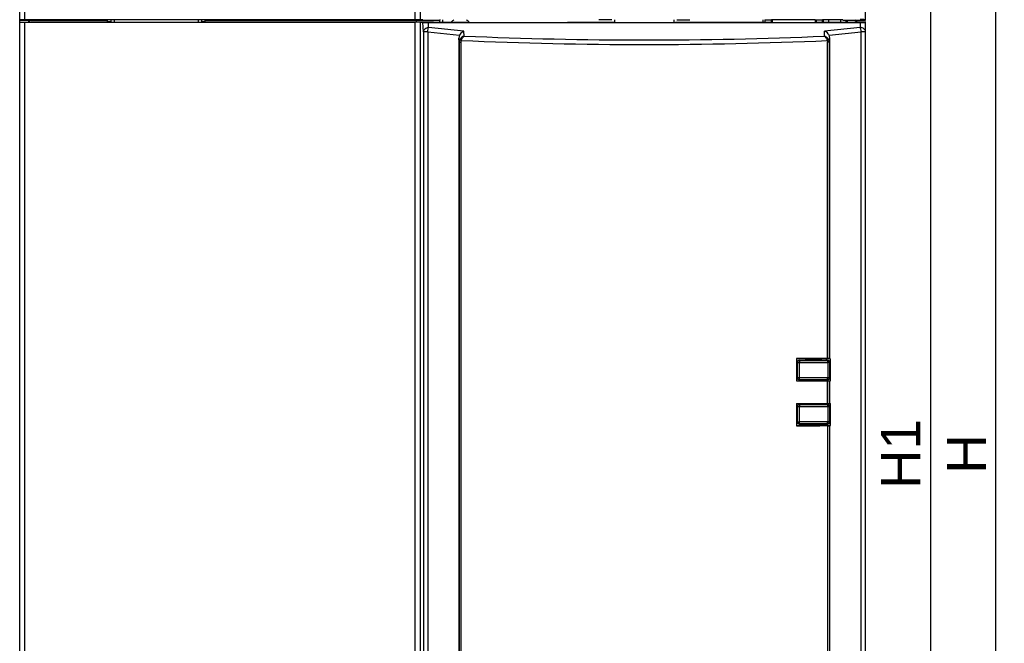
# Model space of a CAD drawing. Header units: millimetres. Extents: x 0 to 1105, y 0 to 772.
# Tile 37 of 58: x 83 to 234, y 547 to 643. Entities that reach past the tile are written whole.
import ezdxf

# ---------------------------------------------------------------- set-up
doc = ezdxf.new("R2010")
doc.units = ezdxf.units.MM
doc.header["$LTSCALE"] = 60.775
doc.header["$PDMODE"] = 3
doc.header["$PDSIZE"] = 0.3
doc.layers.get('0').update_dxf_attribs({"linetype": 'CONTINUOUS'})
doc.layers.get('Defpoints').update_dxf_attribs({"linetype": 'CONTINUOUS'})
doc.layers.add('DIM', color=7, linetype='CONTINUOUS')
doc.styles.get("Standard").update_dxf_attribs({"font": 'micross.ttf'})
doc.dimstyles.new('DIMSTYLE_1', dxfattribs={"dimtxt": 6, "dimasz": 3, "dimexe": 1, "dimexo": 1, "dimgap": 1.5, "dimtad": 1, "dimdec": 1, "dimzin": 0, "dimdsep": 46, "dimtxsty": 'Standard', "dimblk": '_FILLED', "dimblk1": '_FILLED', "dimblk2": '_FILLED', "dimcen": 0.09, "dimadec": 0, "dimazin": 0, "dimtp": 0.1, "dimtm": 0.1, "dimtfac": 1, "dimtdec": 1, "dimtofl": 0, "dimtmove": 0, "dimatfit": 3, "dimldrblk": '_FILLED', "dimfxl": 1, "dimtolj": 1, "dimtzin": 0, "dimarcsym": 0})

# ---------------------------------------------------------------- blocks, each defined once
blk = doc.blocks.new('_FILLED')
at = {"color": 0, "linetype": 'ByBlock'}
blk.add_solid([(0, 0), (-1, 0.167), (-1, -0.167)], dxfattribs=at)
blk = doc.blocks.new('*D2')
at = {"layer": 'Defpoints', "color": 0, "linetype": 'Continuous', "transparency": 16777216}
for p in [(210.47, 700.85), (210.47, 450.85), (232.97, 450.85)]:
    blk.add_point(p, dxfattribs=at)
at = {"layer": 'DIM', "color": 0, "linetype": 'Continuous', "lineweight": -2, "transparency": 16777216}
for p, q in [((211.47, 700.85), (233.97, 700.85)), ((232.97, 692.85), (232.97, 458.85)), ((211.47, 450.85), (233.97, 450.85))]:
    blk.add_line(p, q, dxfattribs=at)
at = {"layer": 'DIM', "color": 0, "linetype": 'Continuous', "lineweight": -2, "transparency": 16777216, "xscale": 8, "yscale": 8, "zscale": 8}
for p, rotation in [((232.97, 700.85), 90), ((232.97, 450.85), 270)]:
    blk.add_blockref('_FILLED', p, dxfattribs=dict(at, rotation=rotation))
at = {"layer": 'DIM', "color": 0, "linetype": 'Continuous', "transparency": 16777216, "insert": (225.47, 575.85), "char_height": 6, "attachment_point": 2, "rotation": 90}
blk.add_mtext('\\A1;H', dxfattribs=at)
blk = doc.blocks.new('*D5')
at = {"layer": 'Defpoints', "color": 0, "linetype": 'Continuous', "transparency": 16777216}
for p in [(208.66, 693.85), (205.47, 457.1), (222.97, 457.1)]:
    blk.add_point(p, dxfattribs=at)
at = {"layer": 'DIM', "color": 0, "linetype": 'Continuous', "lineweight": -2, "transparency": 16777216}
for p, q in [((209.66, 693.85), (223.97, 693.85)), ((222.97, 685.85), (222.97, 465.1)), ((206.47, 457.1), (223.97, 457.1))]:
    blk.add_line(p, q, dxfattribs=at)
at = {"layer": 'DIM', "color": 0, "linetype": 'Continuous', "lineweight": -2, "transparency": 16777216, "xscale": 8, "yscale": 8, "zscale": 8}
for p, rotation in [((222.97, 693.85), 90), ((222.97, 457.1), 270)]:
    blk.add_blockref('_FILLED', p, dxfattribs=dict(at, rotation=rotation))
at = {"layer": 'DIM', "color": 0, "linetype": 'Continuous', "transparency": 16777216, "insert": (215.37, 575.85), "char_height": 6, "attachment_point": 2, "rotation": 90}
blk.add_mtext('\\A1;H1', dxfattribs=at)

msp = doc.modelspace()

# ---------------------------------------------------------------- linework, layer by layer
at = {"linetype": 'Continuous'}
for p, q in [((143.75, 642.6), (143.75, 700.85)), ((82.97, 642.55), (82.97, 698.35)), ((83.77, 642.6), (83.77, 698.35)), ((144.55, 642.58), (144.55, 653.85)), ((212.97, 642.55), (212.97, 646.55)), ((82.97, 642.55), (84.92, 642.54)), ((82.97, 642.23), (82.97, 642.53)), ((82.97, 453.35), (82.97, 642.23)), ((143.75, 642.6), (83.77, 642.6)), ((83.77, 478.98), (83.77, 642.22)), ((83.77, 642.22), (143.75, 642.22)), ((83.97, 642.59), (83.97, 642.55)), ((84.47, 642.54), (84.47, 642.24)), ((96.97, 642.25), (84.72, 642.25)), ((84.92, 642.55), (96.47, 642.55)), ((96.47, 642.36), (96.47, 642.58)), ((96.47, 642.36), (96.97, 642.36)), ((96.97, 642.58), (96.97, 642.25)), ((97.47, 642.58), (97.47, 642.25)), ((97.47, 642.25), (110.47, 642.25)), ((110.47, 642.25), (110.47, 642.58)), ((110.97, 642.25), (110.97, 642.58)), ((110.97, 642.36), (111.47, 642.36)), ((144.36, 642.25), (110.97, 642.25)), ((111.47, 642.36), (111.47, 642.58)), ((111.47, 642.55), (143.97, 642.55)), ((143.75, 450.85), (143.75, 642.22)), ((143.97, 642.25), (143.97, 642.56)), ((143.97, 642.56), (144.33, 642.56)), ((144.52, 642.58), (144.33, 642.56)), ((144.33, 642.56), (147.47, 642.56)), ((146.49, 642.25), (144.36, 642.25)), ((144.55, 642.22), (144.36, 642.25)), ((144.55, 642.58), (144.52, 642.58)), ((144.94, 642.62), (144.55, 642.58)), ((144.55, 453.35), (144.55, 642.23)), ((144.55, 642.23), (144.94, 642.19)), ((145.02, 640.74), (144.94, 642.19)), ((145.82, 641.43), (145.78, 642.19)), ((145.78, 642.19), (212.17, 642.19)), ((146.62, 642.2), (146.55, 642.25)), ((151.78, 642.2), (146.62, 642.2)), ((147.59, 642.61), (147.47, 642.56)), ((147.47, 642.56), (147.47, 642.2)), ((147.97, 642.61), (147.97, 642.2)), ((151.78, 642.2), (151.97, 642.19)), ((151.97, 642.19), (166.97, 642.19)), ((166.97, 642.19), (167.16, 642.2)), ((172.03, 642.2), (167.16, 642.2)), ((173.97, 642.59), (171.97, 642.59)), ((172.19, 642.19), (172.03, 642.2)), ((174.19, 642.19), (172.19, 642.19)), ((174.41, 642.21), (174.19, 642.19)), ((174.41, 642.61), (174.41, 642.21)), ((174.41, 642.21), (183.53, 642.21)), ((183.53, 642.61), (183.53, 642.21)), ((183.53, 642.21), (183.74, 642.19)), ((185.74, 642.19), (183.74, 642.19)), ((183.97, 642.59), (185.97, 642.59)), ((185.91, 642.2), (185.74, 642.19)), ((198.28, 642.2), (185.91, 642.2)), ((197.17, 642.61), (197.17, 642.2)), ((197.52, 642.61), (198.52, 642.61)), ((197.52, 642.61), (197.52, 642.2)), ((198.47, 642.19), (198.28, 642.2)), ((198.47, 642.19), (204.97, 642.19)), ((198.68, 642.57), (198.52, 642.61)), ((198.52, 642.2), (198.52, 642.61)), ((205.21, 642.57), (198.68, 642.57)), ((198.68, 642.19), (198.68, 642.57)), ((204.97, 642.19), (205.16, 642.2)), ((211.32, 642.2), (205.16, 642.2)), ((205.21, 642.57), (205.37, 642.61)), ((205.21, 642.57), (205.21, 642.19)), ((205.37, 642.61), (206.37, 642.61)), ((205.37, 642.61), (205.37, 642.2)), ((206.53, 642.57), (206.37, 642.61)), ((206.37, 642.2), (206.37, 642.61)), ((207.27, 642.57), (206.53, 642.57)), ((206.53, 642.2), (206.53, 642.57)), ((209.47, 642.57), (207.27, 642.57)), ((207.27, 642.57), (207.27, 642.2)), ((209.17, 642.2), (209.17, 642.57)), ((209.47, 642.57), (209.47, 642.55)), ((209.47, 642.55), (210.47, 642.55)), ((209.97, 642.2), (209.97, 642.55)), ((210.15, 642.55), (210.15, 642.2)), ((210.47, 642.55), (211.47, 642.6)), ((210.47, 642.53), (212.97, 642.55)), ((212.97, 642.24), (211.31, 642.25)), ((211.31, 642.2), (211.31, 642.25)), ((211.47, 642.54), (211.47, 642.25)), ((211.97, 642.62), (211.97, 642.55)), ((212.17, 642.19), (212.17, 641.44)), ((212.97, 642.2), (212.97, 642.34)), ((212.97, 453.35), (212.97, 642.19)), ((145.02, 640.74), (145.02, 453.35)), ((145.68, 640.74), (145.02, 640.74)), ((145.68, 640.74), (145.68, 453.35)), ((145.68, 640.74), (150.57, 640.23)), ((151.25, 640.86), (145.82, 641.43)), ((151.29, 640.1), (151.25, 640.86)), ((206.64, 640.09), (206.69, 640.86)), ((212.17, 641.44), (206.69, 640.86)), ((207.37, 640.23), (212.31, 640.75)), ((212.97, 640.75), (212.31, 640.75)), ((212.31, 479.28), (212.31, 640.75)), ((150.51, 639.14), (150.47, 639.8)), ((150.47, 639.8), (150.47, 453.35)), ((150.51, 639.14), (150.51, 453.35)), ((150.51, 639.14), (150.78, 639.14)), ((150.78, 639.14), (150.78, 453.35)), ((207.43, 639.14), (207.15, 639.14)), ((207.15, 590.51), (207.15, 639.14)), ((207.43, 639.14), (207.47, 639.8)), ((207.43, 590.5), (207.43, 639.14)), ((207.47, 590.48), (207.47, 639.8)), ((202.37, 590.51), (202.37, 587.1)), ((203.72, 590.47), (202.37, 590.48)), ((202.77, 590.25), (207.17, 590.25)), ((202.77, 590.25), (202.81, 590.21)), ((203.72, 590.47), (203.72, 590.25)), ((203.72, 590.4), (206.22, 590.4)), ((206.22, 590.25), (206.22, 590.47)), ((207.55, 590.47), (206.22, 590.47)), ((206.9, 590.47), (206.9, 590.25)), ((207.13, 590.22), (207.17, 590.25)), ((207.47, 590.48), (207.43, 590.5)), ((207.47, 590.48), (207.6, 590.48)), ((207.55, 590.47), (207.57, 590.45)), ((207.6, 590.48), (207.57, 590.45)), ((207.57, 587.1), (207.57, 590.45)), ((207.6, 587.1), (207.6, 590.48)), ((202.37, 588.95), (202.47, 588.95)), ((202.47, 589.95), (202.51, 589.91)), ((202.47, 587.56), (202.47, 589.95)), ((202.51, 589.91), (202.83, 589.91)), ((202.51, 587.57), (202.51, 589.91)), ((202.83, 587.57), (202.83, 589.91)), ((207.43, 589.92), (207.16, 589.92)), ((207.16, 589.92), (207.16, 587.57)), ((207.43, 589.92), (207.47, 589.95)), ((207.43, 589.92), (207.43, 587.57)), ((207.47, 589.95), (207.47, 587.55)), ((202.47, 587.75), (202.37, 587.75)), ((202.47, 587.55), (202.51, 587.57)), ((202.47, 587.56), (202.47, 587.55)), ((207.43, 587.57), (202.51, 587.57)), ((202.77, 587.25), (202.81, 587.27)), ((202.77, 587.25), (203.72, 587.25)), ((207.13, 587.27), (202.81, 587.27)), ((203.72, 587.1), (203.72, 587.25)), ((206.22, 587.25), (203.72, 587.25)), ((206.22, 587.25), (207.17, 587.26)), ((206.22, 587.25), (207.17, 587.25)), ((206.22, 587.1), (206.22, 587.25)), ((206.9, 587.25), (206.9, 587.1)), ((207.15, 587.27), (207.13, 587.27)), ((207.16, 587.26), (207.15, 587.27)), ((207.17, 587.26), (207.16, 587.26)), ((207.46, 587.56), (207.43, 587.57)), ((207.47, 587.56), (207.46, 587.56)), ((202.37, 587.1), (207.6, 587.1)), ((207.15, 583.6), (207.15, 587.1)), ((207.43, 583.6), (207.43, 587.1)), ((207.47, 583.6), (207.47, 587.1)), ((202.37, 583.6), (207.6, 583.6)), ((202.37, 583.6), (202.37, 580.19)), ((202.37, 582.95), (202.47, 582.95)), ((202.47, 583.15), (202.47, 580.75)), ((202.47, 583.15), (202.51, 583.13)), ((202.47, 583.15), (202.47, 583.15)), ((202.51, 583.13), (207.43, 583.13)), ((202.51, 580.8), (202.51, 583.13)), ((202.77, 583.45), (203.72, 583.45)), ((202.77, 583.45), (202.81, 583.43)), ((202.81, 583.43), (207.13, 583.43)), ((202.83, 580.8), (202.83, 583.13)), ((203.72, 583.45), (203.72, 583.6)), ((206.22, 583.45), (203.72, 583.45)), ((206.22, 583.45), (206.22, 583.6)), ((206.22, 583.45), (207.17, 583.46)), ((207.17, 583.45), (206.22, 583.45)), ((207.13, 583.43), (207.17, 583.45)), ((207.16, 583.13), (207.16, 580.79)), ((207.43, 583.13), (207.47, 583.15)), ((207.43, 583.13), (207.43, 580.79)), ((207.47, 583.16), (207.47, 580.75)), ((207.57, 580.25), (207.57, 583.6)), ((207.6, 580.22), (207.6, 583.6)), ((202.47, 581.75), (202.37, 581.75)), ((202.37, 580.23), (203.72, 580.23)), ((202.51, 580.8), (202.47, 580.75)), ((202.51, 580.8), (202.83, 580.8)), ((202.81, 580.5), (202.77, 580.45)), ((202.77, 580.45), (207.17, 580.45)), ((203.72, 580.45), (203.72, 580.23)), ((203.72, 580.3), (206.22, 580.3)), ((206.22, 580.23), (206.22, 580.45)), ((206.22, 580.23), (207.55, 580.23)), ((207.17, 580.45), (207.13, 580.49)), ((207.15, 580.2), (207.15, 453.35)), ((207.43, 580.79), (207.16, 580.79)), ((207.47, 580.75), (207.43, 580.79)), ((207.47, 580.22), (207.43, 580.2)), ((207.43, 580.2), (207.43, 453.35)), ((207.47, 580.22), (207.6, 580.22)), ((207.47, 453.35), (207.47, 580.22)), ((207.57, 580.25), (207.55, 580.23)), ((207.57, 580.25), (207.6, 580.22))]:
    msp.add_line(p, q, dxfattribs=at)
for centre, radius, start, end in [((150.67, 641.15), 1.75, 123.8335, 143.0868), ((150.67, 641.15), 1.75, 36, 56.1665), ((179.02, 1282.65), 643.85, 267.492, 272.49861), ((179.02, 1280.77), 641.27, 267.5215, 272.46865), ((202.77, 589.95), 0.3, 89.9965, 180.0035), ((202.81, 589.91), 0.3, 90.021, 179.979), ((207.13, 589.92), 0.3, 0.021, 89.979), ((207.17, 589.95), 0.3, 359.9965, 90.0035), ((202.77, 587.55), 0.3, 179.9945, 243.408), ((202.77, 587.56), 0.3, 180.0118, 243.413), ((202.81, 587.57), 0.3, 180.007, 270.0185), ((207.13, 587.57), 0.3, 270.0524, 359.993), ((207.17, 587.55), 0.299, 269.8768, 270.3437), ((202.77, 583.15), 0.3, 116.5957, 179.998), ((202.77, 583.15), 0.3, 116.5871, 180.0055), ((202.81, 583.13), 0.3, 89.9815, 179.993), ((207.13, 583.13), 0.3, 0.007, 89.9476), ((207.17, 583.16), 0.299, 89.6563, 90.1232), ((202.77, 580.75), 0.3, 179.9965, 270.0035), ((202.81, 580.8), 0.3, 180.021, 269.979), ((207.13, 580.79), 0.3, 270.021, 359.979), ((207.17, 580.75), 0.3, 269.9965, 0.0035)]:
    msp.add_arc(centre, radius, start, end, dxfattribs=at)
for centre, major_axis, ratio, start_param, end_param in [((83.77, 642.59), (0.8, 0), 0.006981, 7.853982, 9.424778), ((84.47, 641.24), (0, 1.3), 0.267937, 6.280666, 6.966747), ((97.47, 642.25), (0.5, 0), 0.006981, 3.141593, 4.712389), ((110.47, 642.25), (0.5, 0), 0.006981, -1.570796, 0), ((143.75, 642.22), (0.8, 0), 0.006981, 0.034907, 1.570796), ((145.73, 642.19), (0.801, 0), 0.007001, -3.071407, -1.518061), ((211.47, 641.24), (0, 1.3), 0.267937, 5.60811, 6.081469), ((212.17, 642.62), (0.8, 0), 0.003491, 6.283185, 7.853982), ((212.17, 642.19), (0.8, 0), 0.007024, -1.570796, 0), ((151.27, 639.7), (-0.3, 0.895), 0.835604, 0.691698, 1.188558), ((206.66, 639.7), (0.3, 0.895), 0.835604, -1.188558, -0.691698), ((178.97, 584.07), (370, 0), 0.017455, 1.494551, 1.507511), ((207.13, 590.5), (0.3, 0), 0.017455, 0.034907, 1.494551), ((178.97, 586.64), (370, 0), 0.017455, -1.507511, -1.494551), ((207.13, 580.2), (0.3, 0), 0.017455, -1.494551, -0.034907)]:
    msp.add_ellipse(centre, major_axis=major_axis, ratio=ratio, start_param=start_param, end_param=end_param, dxfattribs=at)
for points, knots in [([(82.97, 642.23), (82.97, 642.22), (82.99, 642.23), (83, 642.23), (83.05, 642.23), (83.11, 642.23), (83.21, 642.23), (83.33, 642.22), (83.52, 642.22), (83.67, 642.22), (83.77, 642.22)], [0, 0, 0, 0, 0.019317, 0.043141, 0.076172, 0.16866, 0.292934, 0.444392, 0.617337, 1, 1, 1, 1]), ([(144.55, 642.6), (144.53, 642.6), (144.44, 642.6), (144.28, 642.6), (144.03, 642.6), (143.85, 642.6), (143.75, 642.6)], [0, 0, 0, 0, 0.085939, 0.304954, 0.625184, 1, 1, 1, 1]), ([(146.55, 642.25), (146.54, 642.25), (146.52, 642.25), (146.51, 642.25), (146.49, 642.25)], [0, 0, 0, 0, 0.259626, 1, 1, 1, 1]), ([(145.02, 640.74), (145.03, 640.92), (145.23, 641.3), (145.62, 641.43), (145.82, 641.43)], [0, 0, 0, 0, 0.475307, 1, 1, 1, 1]), ([(145.68, 640.74), (145.69, 640.88), (145.73, 641.11), (145.78, 641.34), (145.82, 641.43)], [0, 0, 0, 0, 0.572155, 1, 1, 1, 1]), ([(151.25, 640.86), (151.18, 640.84), (150.9, 640.69), (150.67, 640.44), (150.57, 640.23)], [0, 0, 0, 0, 0.231221, 1, 1, 1, 1]), ([(207.37, 640.23), (207.33, 640.3), (207.16, 640.57), (206.9, 640.78), (206.69, 640.86)], [0, 0, 0, 0, 0.267551, 1, 1, 1, 1]), ([(212.31, 640.75), (212.3, 640.88), (212.26, 641.11), (212.21, 641.35), (212.17, 641.44)], [0, 0, 0, 0, 0.572153, 1, 1, 1, 1]), ([(212.97, 640.75), (212.97, 640.84), (212.92, 641.02), (212.68, 641.33), (212.37, 641.44), (212.17, 641.44)], [0, 0, 0, 0, 0.235132, 0.480522, 1, 1, 1, 1]), ([(151.29, 640.09), (151.22, 640.07), (150.95, 639.96), (150.72, 639.74), (150.61, 639.54)], [0, 0, 0, 0, 0.240111, 1, 1, 1, 1]), ([(150.61, 639.54), (150.62, 639.54), (150.7, 639.49), (150.78, 639.45), (150.85, 639.42)], [0, 0, 0, 0, 0.142453, 1, 1, 1, 1]), ([(150.85, 639.42), (150.89, 639.56), (151.01, 639.81), (151.19, 640.02), (151.29, 640.09)], [0, 0, 0, 0, 0.546141, 1, 1, 1, 1]), ([(207.33, 639.54), (207.29, 639.61), (207.12, 639.85), (206.85, 640.03), (206.64, 640.09)], [0, 0, 0, 0, 0.258817, 1, 1, 1, 1]), ([(206.64, 640.09), (206.74, 640.02), (206.92, 639.81), (207.04, 639.56), (207.09, 639.42)], [0, 0, 0, 0, 0.453771, 1, 1, 1, 1]), ([(207.33, 639.54), (207.32, 639.54), (207.24, 639.49), (207.16, 639.45), (207.09, 639.42)], [0, 0, 0, 0, 0.142449, 1, 1, 1, 1]), ([(202.81, 590.21), (203.17, 590.21), (204.61, 590.22), (206.05, 590.22), (207.13, 590.22)], [0, 0, 0, 0, 0.250076, 1, 1, 1, 1]), ([(202.81, 590.21), (202.81, 590.21), (202.81, 590.21), (202.81, 590.21), (202.81, 590.2), (202.82, 590.18), (202.82, 590.16), (202.82, 590.12), (202.83, 590.08), (202.83, 590.01), (202.83, 589.95), (202.83, 589.91)], [0, 0, 0, 0, 0.008517, 0.025445, 0.051068, 0.085326, 0.178817, 0.302903, 0.453027, 0.623533, 1, 1, 1, 1]), ([(207.13, 590.22), (207.13, 590.22), (207.14, 590.22), (207.14, 590.21), (207.14, 590.19), (207.15, 590.16), (207.15, 590.13), (207.15, 590.08), (207.15, 590.03), (207.16, 589.98), (207.16, 589.94), (207.16, 589.92)], [0, 0, 0, 0, 0.01024, 0.027308, 0.087236, 0.180778, 0.304663, 0.454452, 0.624551, 0.808774, 1, 1, 1, 1]), ([(202.83, 589.91), (203.19, 589.91), (204.63, 589.92), (206.07, 589.92), (207.16, 589.92)], [0, 0, 0, 0, 0.250076, 1, 1, 1, 1]), ([(202.81, 587.27), (202.81, 587.28), (202.81, 587.28), (202.81, 587.28), (202.81, 587.29), (202.82, 587.3), (202.82, 587.33), (202.82, 587.37), (202.83, 587.41), (202.83, 587.48), (202.83, 587.54), (202.83, 587.57)], [0, 0, 0, 0, 0.007962, 0.024282, 0.04937, 0.083194, 0.176151, 0.300144, 0.450571, 0.621702, 1, 1, 1, 1]), ([(207.13, 587.27), (207.14, 587.28), (207.14, 587.29), (207.14, 587.3), (207.15, 587.33), (207.15, 587.37), (207.15, 587.41), (207.15, 587.46), (207.16, 587.52), (207.16, 587.56), (207.16, 587.57)], [0, 0, 0, 0, 0.025432, 0.084436, 0.177519, 0.301402, 0.451603, 0.62245, 0.807662, 1, 1, 1, 1]), ([(207.47, 587.55), (207.47, 587.51), (207.45, 587.43), (207.39, 587.33), (207.29, 587.27), (207.21, 587.25), (207.17, 587.25)], [0, 0, 0, 0, 0.25159, 0.502209, 0.751527, 1, 1, 1, 1]), ([(207.47, 587.55), (207.47, 587.51), (207.45, 587.44), (207.38, 587.34), (207.29, 587.27), (207.21, 587.26), (207.17, 587.26)], [0, 0, 0, 0, 0.251605, 0.502239, 0.751568, 1, 1, 1, 1]), ([(202.81, 583.43), (202.81, 583.43), (202.81, 583.43), (202.81, 583.43), (202.81, 583.42), (202.82, 583.41), (202.82, 583.38), (202.82, 583.34), (202.83, 583.3), (202.83, 583.23), (202.83, 583.17), (202.83, 583.13)], [0, 0, 0, 0, 0.007962, 0.024282, 0.04937, 0.083194, 0.176151, 0.300144, 0.450571, 0.621702, 1, 1, 1, 1]), ([(207.13, 583.43), (207.14, 583.43), (207.14, 583.42), (207.14, 583.41), (207.15, 583.38), (207.15, 583.34), (207.15, 583.3), (207.15, 583.25), (207.16, 583.19), (207.16, 583.15), (207.16, 583.13)], [0, 0, 0, 0, 0.025432, 0.084436, 0.177519, 0.301402, 0.451603, 0.62245, 0.807662, 1, 1, 1, 1]), ([(207.17, 583.46), (207.21, 583.46), (207.29, 583.44), (207.39, 583.37), (207.45, 583.28), (207.47, 583.2), (207.47, 583.16)], [0, 0, 0, 0, 0.248473, 0.497791, 0.74841, 1, 1, 1, 1]), ([(207.17, 583.45), (207.21, 583.45), (207.29, 583.44), (207.38, 583.37), (207.45, 583.27), (207.47, 583.2), (207.47, 583.16)], [0, 0, 0, 0, 0.248432, 0.497761, 0.748395, 1, 1, 1, 1]), ([(202.81, 580.5), (202.81, 580.5), (202.81, 580.5), (202.81, 580.5), (202.81, 580.51), (202.82, 580.53), (202.82, 580.55), (202.82, 580.59), (202.83, 580.63), (202.83, 580.7), (202.83, 580.76), (202.83, 580.8)], [0, 0, 0, 0, 0.008517, 0.025445, 0.051068, 0.085326, 0.178817, 0.302903, 0.453027, 0.623533, 1, 1, 1, 1]), ([(207.13, 580.49), (206.77, 580.49), (205.33, 580.49), (203.89, 580.49), (202.81, 580.5)], [0, 0, 0, 0, 0.249921, 1, 1, 1, 1]), ([(207.16, 580.79), (206.8, 580.79), (205.35, 580.79), (203.91, 580.79), (202.83, 580.8)], [0, 0, 0, 0, 0.249921, 1, 1, 1, 1]), ([(207.13, 580.49), (207.13, 580.49), (207.14, 580.49), (207.14, 580.5), (207.14, 580.52), (207.15, 580.55), (207.15, 580.58), (207.15, 580.63), (207.15, 580.68), (207.16, 580.73), (207.16, 580.77), (207.16, 580.79)], [0, 0, 0, 0, 0.01024, 0.027308, 0.087236, 0.180778, 0.304663, 0.454452, 0.624551, 0.808774, 1, 1, 1, 1])]:
    msp.add_open_spline(points, degree=3, knots=knots, dxfattribs=at)
for points in [[(150.61, 639.54), (150.54, 639.42), (150.51, 639.28), (150.51, 639.14)], [(150.78, 639.14), (150.78, 639.24), (150.81, 639.34), (150.85, 639.42)], [(207.09, 639.42), (207.13, 639.33), (207.15, 639.24), (207.15, 639.14)], [(207.43, 639.14), (207.43, 639.28), (207.39, 639.42), (207.33, 639.54)], [(202.77, 587.25), (202.72, 587.25), (202.68, 587.27), (202.63, 587.29)], [(202.77, 583.45), (202.72, 583.45), (202.68, 583.44), (202.63, 583.42)]]:
    msp.add_open_spline(points, degree=3, dxfattribs=at)

# ---------------------------------------------------------------- dimensions: what is measured, and where the dimension line sits
at = {"layer": 'DIM', "linetype": 'Continuous'}
for base, p1, p2, text, picture, middle in [((232.97, 450.85), (210.47, 700.85), (210.47, 450.85), 'H', '*D2', (232.97, 575.85)), ((222.97, 457.1), (208.66, 693.85), (205.47, 457.1), 'H1', '*D5', (222.97, 575.85))]:
    dim = msp.add_linear_dim(base=base, p1=p1, p2=p2, angle=270, text=text, dimstyle='DIMSTYLE_1', override={"dimasz": 8}, dxfattribs=at)
    dim.commit()
    dim.dimension.update_dxf_attribs({"geometry": picture, "text_midpoint": middle, "dimtype": 160})

doc.saveas('drawing.dxf')
